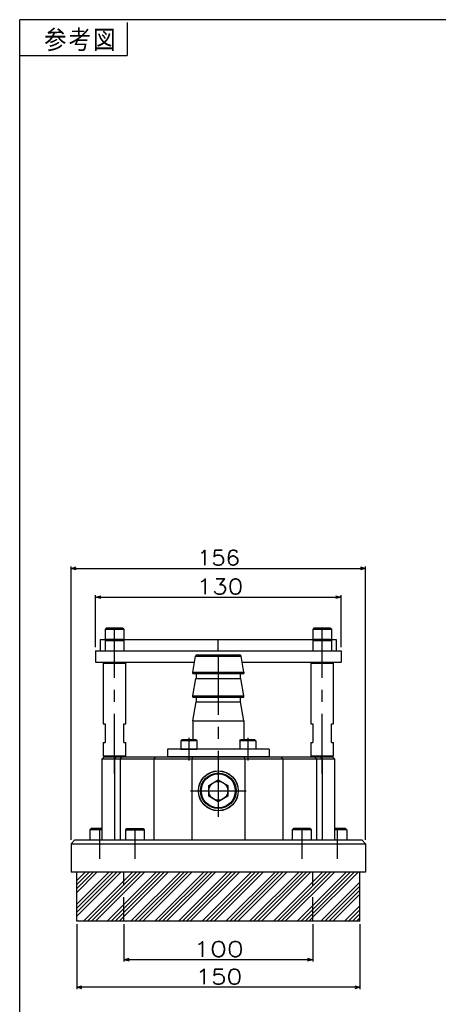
# Model space of a CAD drawing. Extents: x 0 to 1108, y 0 to 800.
# Tile 2 of 8: x 0 to 222, y 279 to 800. Entities that reach past the tile are written whole.
import ezdxf

# ---------------------------------------------------------------- set-up
doc = ezdxf.new("R2010")
doc.units = 0
doc.linetypes.add('CENTER', pattern=[50.8, 31.75, -6.35, 6.35, -6.35])
doc.linetypes.add('DASHED', pattern=[19.05, 12.7, -6.35])
doc.layers.get('0').update_dxf_attribs({"linetype": 'CONTINUOUS'})
doc.layers.get('DEFPOINTS').update_dxf_attribs({"linetype": 'CONTINUOUS'})
doc.layers.add('フレーム', color=151, linetype='CONTINUOUS')
doc.styles.add('MX_DIMTXSTY_4', font='txt.sh', dxfattribs={"width": 1.1, "bigfont": 'extfont'})
doc.styles.add('MX_DIMTXSTY_5', font='txt.sh', dxfattribs={"width": 1.2, "bigfont": 'extfont'})
doc.styles.add('MX_DIMTXSTY_7', font='txt.sh', dxfattribs={"width": 1.3, "bigfont": 'extfont'})
doc.styles.add('MX_NOTE_STANDARD', font='txt.sh', dxfattribs={"bigfont": 'extfont'})
doc.dimstyles.new('MXDIMSTYLE', dxfattribs={"dimtxt": 2.5, "dimasz": 2.5, "dimexe": 1, "dimexo": 1, "dimgap": 1.6, "dimtad": 1, "dimdsep": 46, "dimtxsty": 'MX_NOTE_STANDARD', "dimblk1": 'OPEN30', "dimblk2": 'OPEN30', "dimsah": 1, "dimcen": 2.5, "dimadec": 0, "dimazin": 0, "dimtfac": 1, "dimtmove": 0, "dimatfit": 3, "dimldrblk": 'OPEN30', "dimfxl": 1, "dimtzin": 0, "dimarcsym": 0})

# ---------------------------------------------------------------- blocks, each defined once
blk = doc.blocks.new('_OPEN30')
at = {"color": 0, "linetype": 'ByBlock', "lineweight": -2}
for p, q in [((-1, 0.267949), (0, 0)), ((0, 0), (-1, -0.267949)), ((0, 0), (-1, 0))]:
    blk.add_line(p, q, dxfattribs=at)
blk = doc.blocks.new('*D38')
at = {"color": 22, "linetype": 'CONTINUOUS'}
for p, q in [((30.222238, 321.476371), (30.222238, 287.017764)), ((180.222238, 321.476371), (180.222238, 287.017764)), ((180.222238, 288.017764), (30.222238, 288.017764))]:
    blk.add_line(p, q, dxfattribs=at)
at = {"layer": 'DEFPOINTS', "color": 0, "linetype": 'CONTINUOUS'}
for p in [(30.222238, 323.976371), (180.222238, 323.976371), (30.222238, 288.017764)]:
    blk.add_point(p, dxfattribs=at)
at = {"color": 22, "linetype": 'CONTINUOUS', "xscale": 2.77, "yscale": 2.77, "zscale": 2.77, "rotation": 180}
blk.add_blockref('_OPEN30', (30.222238, 288.017764), dxfattribs=at)
at = {"color": 22, "linetype": 'CONTINUOUS', "xscale": 2.77, "yscale": 2.77, "zscale": 2.77}
blk.add_blockref('_OPEN30', (180.222238, 288.017764), dxfattribs=at)
at = {"color": 22, "linetype": 'CONTINUOUS', "insert": (105.497491, 293.617764), "char_height": 8, "attachment_point": 5, "line_spacing_factor": 0.72, "style": 'MX_DIMTXSTY_5'}
blk.add_mtext('\\A1;150', dxfattribs=at)
blk = doc.blocks.new('*D39')
at = {"color": 22, "linetype": 'CONTINUOUS'}
for p, q in [((55.222238, 321.476373), (55.222238, 301.611143)), ((155.222238, 321.476373), (155.222238, 301.611143)), ((155.222238, 302.611143), (55.222238, 302.611143))]:
    blk.add_line(p, q, dxfattribs=at)
at = {"layer": 'DEFPOINTS', "color": 0, "linetype": 'CONTINUOUS'}
for p in [(55.222238, 323.976373), (155.222238, 323.976373), (55.222238, 302.611143)]:
    blk.add_point(p, dxfattribs=at)
at = {"color": 22, "linetype": 'CONTINUOUS', "xscale": 2.77, "yscale": 2.77, "zscale": 2.77, "rotation": 180}
blk.add_blockref('_OPEN30', (55.222238, 302.611143), dxfattribs=at)
at = {"color": 22, "linetype": 'CONTINUOUS', "xscale": 2.77, "yscale": 2.77, "zscale": 2.77}
blk.add_blockref('_OPEN30', (155.222238, 302.611143), dxfattribs=at)
at = {"color": 22, "linetype": 'CONTINUOUS', "insert": (105.338899, 308.211143), "char_height": 8, "attachment_point": 5, "line_spacing_factor": 0.72, "style": 'MX_DIMTXSTY_7'}
blk.add_mtext('\\A1;100', dxfattribs=at)
blk = doc.blocks.new('*D40')
at = {"color": 22, "linetype": 'CONTINUOUS'}
for p, q in [((40.222238, 467.976463), (40.222238, 495.469839)), ((170.222238, 467.976463), (170.222238, 495.469839)), ((40.222238, 494.469839), (170.222238, 494.469839))]:
    blk.add_line(p, q, dxfattribs=at)
at = {"layer": 'DEFPOINTS', "color": 0, "linetype": 'CONTINUOUS'}
for p in [(170.222238, 494.469839), (40.222238, 465.976463), (170.222238, 465.976463)]:
    blk.add_point(p, dxfattribs=at)
at = {"color": 22, "linetype": 'CONTINUOUS', "xscale": 2.77, "yscale": 2.77, "zscale": 2.77, "rotation": 180}
blk.add_blockref('_OPEN30', (40.222238, 494.469839), dxfattribs=at)
at = {"color": 22, "linetype": 'CONTINUOUS', "xscale": 2.77, "yscale": 2.77, "zscale": 2.77}
blk.add_blockref('_OPEN30', (170.222238, 494.469839), dxfattribs=at)
at = {"color": 22, "linetype": 'CONTINUOUS', "insert": (106.096826, 500.069839), "char_height": 8, "attachment_point": 5, "line_spacing_factor": 0.72, "style": 'MX_DIMTXSTY_5'}
blk.add_mtext('\\A1;130', dxfattribs=at)
blk = doc.blocks.new('*D41')
at = {"color": 22, "linetype": 'CONTINUOUS'}
for p, q in [((27.222238, 365.976466), (27.222238, 510.692256)), ((183.222238, 365.976466), (183.222238, 510.692256)), ((27.222238, 509.692256), (183.222238, 509.692256))]:
    blk.add_line(p, q, dxfattribs=at)
at = {"layer": 'DEFPOINTS', "color": 0, "linetype": 'CONTINUOUS'}
for p in [(183.222238, 509.692256), (27.222238, 363.976466), (183.222238, 363.976466)]:
    blk.add_point(p, dxfattribs=at)
at = {"color": 22, "linetype": 'CONTINUOUS', "xscale": 2.77, "yscale": 2.77, "zscale": 2.77, "rotation": 180}
blk.add_blockref('_OPEN30', (27.222238, 509.692256), dxfattribs=at)
at = {"color": 22, "linetype": 'CONTINUOUS', "xscale": 2.77, "yscale": 2.77, "zscale": 2.77}
blk.add_blockref('_OPEN30', (183.222238, 509.692256), dxfattribs=at)
at = {"color": 22, "linetype": 'CONTINUOUS', "insert": (105.317948, 515.292256), "char_height": 8, "attachment_point": 5, "line_spacing_factor": 0.72, "style": 'MX_DIMTXSTY_4'}
blk.add_mtext('\\A1;156', dxfattribs=at)

msp = doc.modelspace()

# ---------------------------------------------------------------- hatches: boundary and pattern name
at = {"layer": 'フレーム', "linetype": 'CONTINUOUS'}
h = msp.add_hatch(dxfattribs=at)
h.set_pattern_fill('ANSI34', scale=0.46667, style=0)
h.paths.add_polyline_path([(180.222, 348.976), (30.222, 348.976), (30.222, 322.976), (180.222, 322.976)])

# ---------------------------------------------------------------- linework, layer by layer
at = {"layer": 'フレーム', "color": 253, "linetype": 'CONTINUOUS'}
for p in [(0, 0), (1108, 800)]:
    msp.add_line(p, (0, 800), dxfattribs=at)
at = {"layer": 'フレーム', "color": 150, "linetype": 'CONTINUOUS'}
for p in [(57, 798.5), (0, 781)]:
    msp.add_line(p, (57, 781), dxfattribs=at)
at = {"layer": 'フレーム', "color": 254, "linetype": 'CONTINUOUS'}
for p, q in [((45.822, 477.976), (45.222, 477.376)), ((55.222, 477.376), (45.222, 477.376)), ((45.222, 477.376), (45.222, 471.976)), ((54.622, 477.976), (45.822, 477.976)), ((54.622, 477.976), (55.222, 477.376)), ((55.222, 477.376), (55.222, 471.976)), ((155.822, 477.976), (155.222, 477.376)), ((165.222, 477.376), (155.222, 477.376)), ((155.222, 477.376), (155.222, 471.976)), ((164.622, 477.976), (155.822, 477.976)), ((164.622, 477.976), (165.222, 477.376)), ((165.222, 477.376), (165.222, 471.976)), ((42.722, 471.976), (167.722, 471.976)), ((42.722, 471.976), (42.722, 465.976)), ((45.222, 471.976), (55.222, 471.976)), ((45.822, 471.976), (45.222, 471.376)), ((45.222, 471.376), (45.222, 465.976)), ((55.222, 471.376), (45.222, 471.376)), ((54.622, 471.976), (45.822, 471.976)), ((54.622, 471.976), (55.222, 471.376)), ((55.222, 471.376), (55.222, 465.976)), ((155.222, 471.976), (165.222, 471.976)), ((155.822, 471.976), (155.222, 471.376)), ((155.222, 471.376), (155.222, 465.976)), ((165.222, 471.376), (155.222, 471.376)), ((164.622, 471.976), (155.822, 471.976)), ((164.622, 471.976), (165.222, 471.376)), ((165.222, 471.376), (165.222, 465.976)), ((167.722, 471.976), (167.722, 465.976)), ((40.222, 465.976), (170.222, 465.976)), ((40.222, 465.976), (40.222, 459.976)), ((42.722, 465.976), (167.722, 465.976)), ((45.222, 465.976), (55.222, 465.976)), ((94.184, 463.976), (116.208, 463.976)), ((155.222, 465.976), (165.222, 465.976)), ((170.222, 465.976), (170.222, 459.976)), ((40.222, 459.976), (92.639, 459.976)), ((44.722, 459.976), (44.222, 459.476)), ((44.222, 459.476), (56.222, 459.476)), ((44.222, 459.476), (44.222, 427.476)), ((44.722, 459.976), (55.722, 459.976)), ((56.222, 459.476), (55.722, 459.976)), ((56.222, 427.476), (56.222, 459.476)), ((91.722, 454.776), (93.199, 463.15)), ((93.199, 463.15), (117.246, 463.15)), ((118.722, 454.776), (117.246, 463.15)), ((117.805, 459.976), (170.222, 459.976)), ((154.722, 459.976), (154.222, 459.476)), ((154.222, 459.476), (166.222, 459.476)), ((154.222, 459.476), (154.222, 427.476)), ((154.722, 459.976), (165.722, 459.976)), ((166.222, 459.476), (165.722, 459.976)), ((166.222, 427.476), (166.222, 459.476)), ((91.722, 453.976), (91.722, 454.776)), ((91.722, 454.776), (118.722, 454.776)), ((91.722, 453.976), (118.722, 453.976)), ((93.486, 453.976), (93.486, 451.476)), ((116.959, 451.476), (116.959, 453.976)), ((118.722, 454.776), (118.722, 453.976)), ((91.722, 442.276), (93.344, 451.476)), ((93.344, 451.476), (117.047, 451.476)), ((118.722, 442.276), (117.1, 451.476)), ((91.722, 441.476), (91.722, 442.276)), ((91.722, 442.276), (118.722, 442.276)), ((91.722, 441.476), (118.722, 441.476)), ((91.722, 428.976), (93.486, 438.976)), ((93.486, 441.476), (93.486, 438.976)), ((93.486, 438.976), (116.959, 438.976)), ((116.959, 438.976), (116.959, 441.476)), ((118.722, 428.976), (116.959, 438.976)), ((118.722, 441.476), (118.722, 442.276)), ((44.222, 427.476), (45.222, 427.476)), ((45.222, 427.476), (45.222, 417.476)), ((55.222, 417.476), (55.222, 427.476)), ((55.222, 427.476), (56.222, 427.476)), ((91.722, 428.976), (91.722, 418.976)), ((91.722, 428.976), (118.722, 428.976)), ((118.722, 428.976), (118.722, 418.976)), ((154.222, 427.476), (155.222, 427.476)), ((155.222, 427.476), (155.222, 417.476)), ((165.222, 417.476), (165.222, 427.476)), ((165.222, 427.476), (166.222, 427.476)), ((44.222, 417.476), (44.222, 410.476)), ((44.222, 417.476), (45.222, 417.476)), ((55.222, 417.476), (56.222, 417.476)), ((56.222, 410.476), (56.222, 417.476)), ((85.416, 418.476), (85.916, 418.976)), ((93.916, 418.476), (85.416, 418.476)), ((85.416, 418.476), (85.416, 413.976)), ((93.416, 418.976), (85.916, 418.976)), ((93.416, 418.976), (93.916, 418.476)), ((93.916, 418.476), (93.916, 413.976)), ((116.529, 418.476), (117.029, 418.976)), ((125.029, 418.476), (116.529, 418.476)), ((116.529, 418.476), (116.529, 413.976)), ((124.529, 418.976), (117.029, 418.976)), ((124.529, 418.976), (125.029, 418.476)), ((125.029, 418.476), (125.029, 413.976)), ((154.222, 417.476), (154.222, 410.476)), ((154.222, 417.476), (155.222, 417.476)), ((165.222, 417.476), (166.222, 417.476)), ((166.222, 410.476), (166.222, 417.476)), ((132.222, 413.976), (78.222, 413.976)), ((78.222, 413.976), (78.222, 409.976)), ((94.666, 413.976), (84.666, 413.976)), ((93.916, 413.976), (85.416, 413.976)), ((85.416, 413.976), (93.916, 413.976)), ((125.779, 413.976), (115.779, 413.976)), ((125.029, 413.976), (116.529, 413.976)), ((132.222, 413.976), (132.222, 409.976)), ((44.722, 409.976), (43.722, 408.976)), ((43.722, 408.976), (166.722, 408.976)), ((43.722, 365.976), (43.722, 408.976)), ((44.222, 410.476), (44.722, 409.976)), ((44.222, 410.476), (56.222, 410.476)), ((44.722, 409.976), (55.722, 409.976)), ((46.222, 409.976), (165.722, 409.976)), ((50.222, 408.976), (51.222, 409.976)), ((50.222, 408.976), (50.222, 365.976)), ((54.222, 409.976), (53.222, 408.976)), ((53.222, 408.976), (53.222, 365.976)), ((55.722, 409.976), (56.222, 410.476)), ((72.028, 409.976), (71.028, 408.976)), ((71.028, 408.976), (71.028, 365.976)), ((132.222, 409.976), (78.222, 409.976)), ((91.706, 409.976), (91.223, 408.976)), ((91.223, 408.976), (91.223, 365.906)), ((118.738, 409.976), (119.221, 408.976)), ((119.221, 408.976), (119.221, 365.906)), ((138.416, 409.976), (139.416, 408.976)), ((139.416, 408.976), (139.416, 365.976)), ((154.222, 410.476), (154.722, 409.976)), ((154.222, 410.476), (166.222, 410.476)), ((154.722, 409.976), (165.722, 409.976)), ((156.222, 409.976), (157.222, 408.976)), ((157.222, 408.976), (157.222, 365.976)), ((160.222, 408.976), (159.222, 409.976)), ((160.222, 408.976), (160.222, 365.976)), ((165.722, 409.976), (166.222, 410.476)), ((165.722, 409.976), (166.722, 408.976)), ((166.722, 408.976), (166.722, 365.976)), ((100.222, 394.863), (105.222, 397.75)), ((105.222, 397.75), (110.222, 394.863)), ((100.222, 389.09), (100.222, 394.863)), ((110.222, 394.863), (110.222, 389.09)), ((105.222, 386.203), (100.222, 389.09)), ((110.222, 389.09), (105.222, 386.203)), ((37.822, 371.976), (37.222, 371.376)), ((43.722, 371.376), (37.222, 371.376)), ((37.222, 371.376), (37.222, 365.976)), ((43.722, 371.976), (37.822, 371.976)), ((56.628, 371.976), (56.028, 371.376)), ((56.028, 371.376), (56.028, 365.976)), ((56.028, 371.376), (66.028, 371.376)), ((56.628, 371.976), (65.428, 371.976)), ((65.428, 371.976), (66.028, 371.376)), ((66.028, 371.376), (66.028, 365.976)), ((145.016, 371.976), (144.416, 371.376)), ((154.416, 371.376), (144.416, 371.376)), ((144.416, 371.376), (144.416, 365.976)), ((153.816, 371.976), (145.016, 371.976)), ((153.816, 371.976), (154.416, 371.376)), ((154.416, 371.376), (154.416, 365.976)), ((172.622, 371.976), (166.722, 371.976)), ((173.222, 371.376), (166.722, 371.376)), ((172.622, 371.976), (173.222, 371.376)), ((173.222, 371.376), (173.222, 365.976)), ((29.222, 365.976), (27.222, 363.976)), ((29.222, 365.976), (181.222, 365.976)), ((181.222, 365.976), (183.222, 363.976)), ((27.222, 363.976), (27.222, 348.976)), ((27.222, 363.976), (183.222, 363.976)), ((183.222, 363.976), (183.222, 348.976)), ((183.222, 348.976), (27.222, 348.976)), ((30.222, 322.976), (30.222, 348.976)), ((180.222, 322.976), (180.222, 348.976)), ((180.222, 322.976), (30.222, 322.976))]:
    msp.add_line(p, q, dxfattribs=at)
at = {"layer": 'フレーム', "color": 22, "linetype": 'CENTER'}
for p, q in [((50.222, 400.976), (50.222, 477.976)), ((160.222, 400.976), (160.222, 477.976)), ((105.222, 465.976), (105.222, 471.976)), ((105.222, 465.976), (105.222, 471.976)), ((105.222, 463.976), (105.222, 409.976)), ((89.666, 419.976), (89.666, 407.976)), ((89.666, 418.976), (89.666, 413.976)), ((120.779, 419.976), (120.779, 407.976)), ((120.779, 418.976), (120.779, 413.976)), ((105.222, 409.976), (105.222, 375.976)), ((90.472, 391.976), (119.972, 391.976)), ((42.222, 371.976), (42.222, 355.976)), ((61.028, 371.976), (61.028, 355.976)), ((149.416, 371.976), (149.416, 355.976)), ((168.222, 371.976), (168.222, 355.976))]:
    msp.add_line(p, q, dxfattribs=at)
at = {"layer": 'フレーム', "color": 7, "linetype": 'DASHED'}
for p, q in [((47.222, 459.976), (47.764, 459.435)), ((47.764, 459.435), (52.681, 459.435)), ((52.681, 459.435), (53.222, 459.976)), ((55.222, 322.976), (55.222, 348.976)), ((155.222, 322.976), (155.222, 348.976))]:
    msp.add_line(p, q, dxfattribs=at)
at = {"layer": 'フレーム', "color": 254, "linetype": 'CONTINUOUS'}
for radius in [10.561, 9.434, 9, 5]:
    msp.add_circle((105.222, 391.976), radius, dxfattribs=at)
at = {"layer": 'フレーム', "color": 7, "linetype": 'CONTINUOUS'}
msp.add_circle((105.222, 391.976), 10.5, dxfattribs=at)
at = {"layer": 'フレーム', "color": 254, "linetype": 'CONTINUOUS'}
for centre, start, end in [((94.184, 462.976), 90, 170), ((116.261, 462.976), 10, 90)]:
    msp.add_arc(centre, 1, start, end, dxfattribs=at)

# ---------------------------------------------------------------- texts
at = {"layer": 'フレーム', "color": 7, "linetype": 'CONTINUOUS', "insert": (12.893, 794.427), "char_height": 10, "attachment_point": 1, "line_spacing_factor": 0.72}
msp.add_mtext('\\T1.095445;\\W0.912871;\\A1;参考図', dxfattribs=at)

# ---------------------------------------------------------------- dimensions: what is measured, and where the dimension line sits
at = {"layer": 'フレーム', "color": 22, "linetype": 'CONTINUOUS'}
for base, p1, p2, override, picture, middle in [((183.222, 509.692), (27.222, 363.976), (183.222, 363.976), {"dimtxt": 8, "dimasz": 2.77, "dimexo": 2, "dimtxsty": 'MX_DIMTXSTY_4', "dimtzin": 8}, '*D41', (105.318, 509.692)), ((170.222, 494.47), (40.222, 465.976), (170.222, 465.976), {"dimtxt": 8, "dimasz": 2.77, "dimexo": 2, "dimtxsty": 'MX_DIMTXSTY_5', "dimtzin": 8}, '*D40', (106.097, 494.47)), ((30.222, 288.018), (180.222, 323.976), (30.222, 323.976), {"dimtxt": 8, "dimasz": 2.77, "dimexo": 2.5, "dimtxsty": 'MX_DIMTXSTY_5', "dimtzin": 8}, '*D38', (105.497, 288.018)), ((55.222, 302.611), (155.222, 323.976), (55.222, 323.976), {"dimtxt": 8, "dimasz": 2.77, "dimexo": 2.5, "dimtxsty": 'MX_DIMTXSTY_7', "dimtzin": 8}, '*D39', (105.339, 302.611))]:
    dim = msp.add_linear_dim(base=base, p1=p1, p2=p2, text='\\A1;<>', dimstyle='MXDIMSTYLE', override=override, dxfattribs=at)
    dim.commit()
    dim.dimension.update_dxf_attribs({"geometry": picture, "text_midpoint": middle, "dimtype": 128})

doc.saveas('drawing.dxf')
